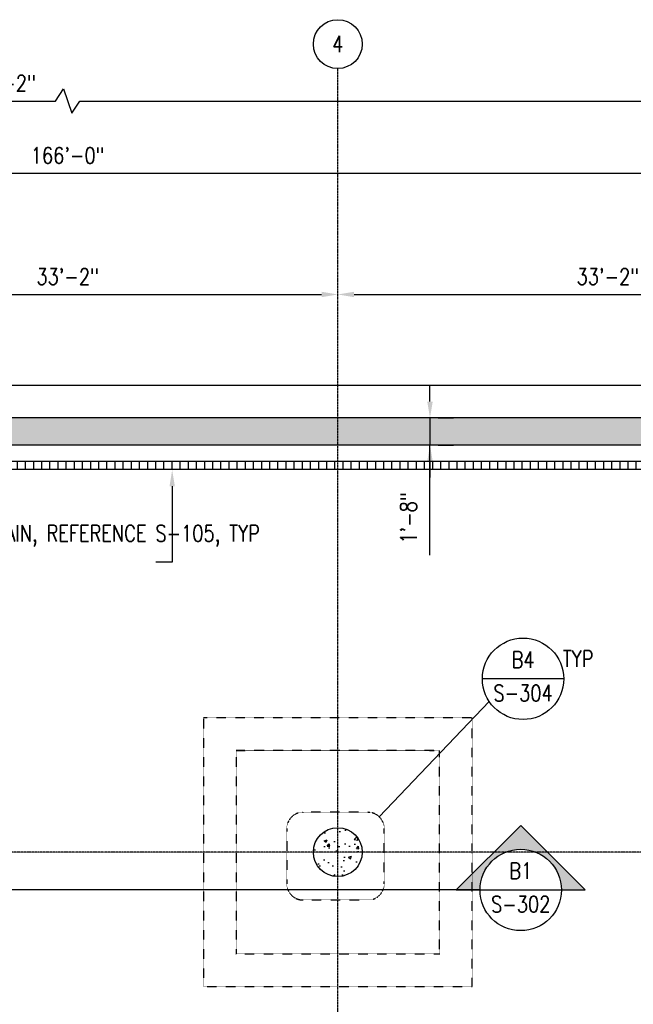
# Model space of a CAD drawing. Header units: inches. Extents: x -300 to 19841, y 463 to 1807.
# Tile 68 of 71: x 1166 to 1618, y 1081 to 1807. Entities that reach past the tile are written whole.
import ezdxf
from ezdxf import colors
from ezdxf.entities.mleader import LeaderData, LeaderLine
from ezdxf.enums import TextEntityAlignment as Align
from ezdxf.math import Vec2, Vec3

# ---------------------------------------------------------------- set-up
doc = ezdxf.new("R2010")
doc.units = ezdxf.units.IN
doc.header["$MEASUREMENT"] = 0
doc.linetypes.add('CENTER2', pattern=[1.125, 0.75, -0.125, 0.125, -0.125])
doc.linetypes.add('Dash', pattern=[0.25, 0.125, -0.125])
for name, color, linetype in [('A-FLOR', 173, 'Continuous'), ('A-FLOR-HDLN', 3, 'Dash'), ('A-WALL', 4, 'Continuous'), ('A-WALL-PATT', 8, 'Continuous'), ('G-ANNO-REFR', 2, 'Continuous'), ('S-ANNO-DIMS', 1, 'Continuous'), ('S-ANNO-NOTE', 2, 'Continuous'), ('S-ANNO-SYMB', 2, 'Continuous'), ('S-ANNO-TEXT', 2, 'Continuous'), ('S-COLS', 53, 'Continuous'), ('S-GRID', 1, 'CENTER2'), ('S-GRID-IDEN', 1, 'Continuous')]:
    doc.layers.add(name, color=color, linetype=linetype)
doc.styles.add('AEC_COMN_TITLE', font='romans.shx', dxfattribs={"width": 0.8, "height": 0.1875})
doc.styles.add('Annotative', font='romans.shx', dxfattribs={"width": 0.8, "height": 0.125})
doc.styles.add('Arial', font='romans.shx', dxfattribs={"width": 0.8})
doc.styles.add('ROMANS', font='romans.shx', dxfattribs={"width": 0.8})
doc.dimstyles.new('Annotative', dxfattribs={"dimscale": 0, "dimtxt": 0.125, "dimasz": 0.125, "dimexe": 0.18, "dimexo": 0.0625, "dimgap": 0.09, "dimtad": 1, "dimdec": 3, "dimzin": 3, "dimdsep": 46, "dimlunit": 4, "dimtxsty": 'Annotative', "dimcen": 0.09, "dimclrt": 2, "dimazin": 2, "dimtfac": 1, "dimtdec": 3, "dimtmove": 1, "dimatfit": 3, "dimfxl": 1, "dimtfill": 1, "dimfrac": 2, "dimtolj": 1, "dimtzin": 0, "dimarcsym": 0})
pattern_1 = [(90, (0, 0), (-6, 4e-16), [])]

# ---------------------------------------------------------------- blocks, each defined once
blk = doc.blocks.new('Grid - Circle 3_8_-570341-00_SP_Foundation Plan-TO FDN_DOC')
at = {"layer": 'S-GRID-IDEN'}
blk.add_circle((0, 0), 0.1875, dxfattribs=at)
blk = doc.blocks.new('*D9')
at = {"layer": 'Defpoints', "color": 0, "transparency": 16777216}
for p in [(1400.08, 1604.2), (1002.08, 1513.21), (1400.08, 1513.21)]:
    blk.add_point(p, dxfattribs=at)
at = {"layer": 'S-ANNO-DIMS', "color": 0, "lineweight": -2, "transparency": 16777216}
blk.add_line((1014.08, 1604.2), (1388.08, 1604.2), dxfattribs=at)
at = {"layer": 'S-ANNO-DIMS', "color": 0, "transparency": 16777216}
for points in [[(1014.08, 1606.2), (1014.08, 1602.2), (1002.08, 1604.2)], [(1388.08, 1606.2), (1388.08, 1602.2), (1400.08, 1604.2)]]:
    blk.add_solid(points, dxfattribs=at)
at = {"layer": 'S-ANNO-DIMS', "color": 2, "lineweight": -3, "transparency": 16777216, "insert": (1201.08, 1617.35), "char_height": 12, "width": 60.1647, "attachment_point": 5, "style": 'Annotative', "bg_fill": 3, "box_fill_scale": 1.25, "bg_fill_color": 256, "bg_fill_true_color": 13158600, "bg_fill_transparency": 0}
blk.add_mtext('\\A1;33\'-2"', dxfattribs=at)
blk = doc.blocks.new('*D8')
at = {"layer": 'Defpoints', "color": 0, "transparency": 16777216}
for p in [(1798.08, 1604.2), (1400.08, 1513.21), (1798.08, 1513.21)]:
    blk.add_point(p, dxfattribs=at)
at = {"layer": 'S-ANNO-DIMS', "color": 0, "lineweight": -2, "transparency": 16777216}
blk.add_line((1412.08, 1604.2), (1786.08, 1604.2), dxfattribs=at)
at = {"layer": 'S-ANNO-DIMS', "color": 0, "transparency": 16777216}
for points in [[(1412.08, 1606.2), (1412.08, 1602.2), (1400.08, 1604.2)], [(1786.08, 1606.2), (1786.08, 1602.2), (1798.08, 1604.2)]]:
    blk.add_solid(points, dxfattribs=at)
at = {"layer": 'S-ANNO-DIMS', "color": 2, "lineweight": -3, "transparency": 16777216, "insert": (1599.08, 1617.35), "char_height": 12, "width": 60.1647, "attachment_point": 5, "style": 'Annotative', "bg_fill": 3, "box_fill_scale": 1.25, "bg_fill_color": 256, "bg_fill_true_color": 13158600, "bg_fill_transparency": 0}
blk.add_mtext('\\A1;33\'-2"', dxfattribs=at)
blk = doc.blocks.new('*D6')
at = {"layer": 'Defpoints', "color": 0, "transparency": 16777216}
for p in [(2197.08, 1693.48), (205.05, 1537.21), (2197.08, 1537.21)]:
    blk.add_point(p, dxfattribs=at)
at = {"layer": 'S-ANNO-DIMS', "color": 0, "lineweight": -2, "transparency": 16777216}
for p, q in [((205.05, 1543.21), (205.05, 1710.76)), ((2197.08, 1543.21), (2197.08, 1710.76)), ((217.05, 1693.48), (2185.08, 1693.48))]:
    blk.add_line(p, q, dxfattribs=at)
at = {"layer": 'S-ANNO-DIMS', "color": 0, "transparency": 16777216}
for points in [[(217.05, 1695.48), (217.05, 1691.48), (205.05, 1693.48)], [(2185.08, 1695.48), (2185.08, 1691.48), (2197.08, 1693.48)]]:
    blk.add_solid(points, dxfattribs=at)
at = {"layer": 'S-ANNO-DIMS', "color": 2, "lineweight": -3, "transparency": 16777216, "insert": (1201.06, 1706.63), "char_height": 12, "width": 71.0179, "attachment_point": 5, "style": 'Annotative', "bg_fill": 3, "box_fill_scale": 1.25, "bg_fill_color": 256, "bg_fill_true_color": 13158600, "bg_fill_transparency": 0}
blk.add_mtext('\\A1;166\'-0"', dxfattribs=at)
blk = doc.blocks.new('A$C53388742')
at = {"layer": 'A-WALL-PATT', "lineweight": -3}
h = blk.add_hatch(dxfattribs=at)
h.set_pattern_fill('FP_1', color=256, style=0, pattern_type=2)
h.set_pattern_definition(pattern_1)
h.paths.add_polyline_path([(261.08, 1475.16), (1201.08, 1475.16), (1201.08, 1481.16), (261.08, 1481.16)])
h = blk.add_hatch(dxfattribs=at)
h.set_pattern_fill('FP_1', color=256, style=0, pattern_type=2)
h.set_pattern_definition(pattern_1)
h.paths.add_polyline_path([(2141.08, 1475.16), (2141.08, 1481.16), (1201.08, 1481.16), (1201.08, 1475.16), (1223.59, 1475.16)])
for p, q in [((2141.08, 1481.16), (261.08, 1481.16)), ((2141.08, 1475.16), (261.08, 1475.16))]:
    blk.add_line(p, q, dxfattribs=at)
blk = doc.blocks.new('*D28')
at = {"layer": 'Defpoints', "color": 0, "transparency": 16777216}
for p in [(2499.94, 1746.76), (-299.92, 838.21), (2499.94, 838.21)]:
    blk.add_point(p, dxfattribs=at)
at = {"layer": 'S-ANNO-DIMS', "color": 0, "lineweight": -2, "transparency": 16777216}
for p, q in [((-299.92, 844.21), (-299.92, 1764.04)), ((2499.94, 844.21), (2499.94, 1764.04)), ((1192.08, 1746.76), (1198.08, 1755.76)), ((1198.08, 1755.76), (1204.08, 1737.76)), ((-287.92, 1746.76), (1192.08, 1746.76)), ((1204.08, 1737.76), (1210.08, 1746.76)), ((1210.08, 1746.76), (2487.94, 1746.76))]:
    blk.add_line(p, q, dxfattribs=at)
at = {"layer": 'S-ANNO-DIMS', "color": 0, "transparency": 16777216}
for points in [[(-287.92, 1748.76), (-287.92, 1744.76), (-299.92, 1746.76)], [(2487.94, 1748.76), (2487.94, 1744.76), (2499.94, 1746.76)]]:
    blk.add_solid(points, dxfattribs=at)
at = {"layer": 'S-ANNO-DIMS', "color": 2, "lineweight": -3, "transparency": 16777216, "insert": (1150.5, 1759.91), "char_height": 12, "width": 71.0179, "attachment_point": 5, "style": 'Annotative', "bg_fill": 3, "box_fill_scale": 1.25, "bg_fill_color": 256, "bg_fill_true_color": 13158600, "bg_fill_transparency": 0}
blk.add_mtext('\\A1;250\'-2"', dxfattribs=at)
blk = doc.blocks.new('*D37')
at = {"layer": 'Defpoints', "color": 0, "transparency": 16777216}
for p in [(1468, 1513.21), (1468, 1493.21), (1468, 1493.21)]:
    blk.add_point(p, dxfattribs=at)
at = {"layer": 'S-ANNO-DIMS', "color": 0, "lineweight": -2, "transparency": 16777216}
for p, q in [((1468, 1525.21), (1468, 1537.21)), ((1468, 1513.21), (1468, 1493.21)), ((1468, 1513.21), (1468, 1493.21)), ((1474, 1513.21), (1485.28, 1513.21)), ((1468, 1412.12), (1468, 1493.21)), ((1474, 1493.21), (1485.28, 1493.21)), ((1468, 1481.21), (1468, 1469.21))]:
    blk.add_line(p, q, dxfattribs=at)
at = {"layer": 'S-ANNO-DIMS', "color": 0, "transparency": 16777216}
for points in [[(1466, 1525.21), (1470, 1525.21), (1468, 1513.21)], [(1466, 1481.21), (1470, 1481.21), (1468, 1493.21)]]:
    blk.add_solid(points, dxfattribs=at)
at = {"layer": 'S-ANNO-DIMS', "color": 2, "transparency": 16777216, "insert": (1452.22, 1439.5), "char_height": 12, "attachment_point": 5, "rotation": 90, "style": 'Annotative', "bg_fill": 3, "box_fill_scale": 1.25, "bg_fill_color": 256, "bg_fill_true_color": 13158600, "bg_fill_transparency": 0}
blk.add_mtext('\\A1;1\'-8"', dxfattribs=at)
blk = doc.blocks.new('*U43')
at = {"lineweight": -3}
h = blk.add_hatch(color=256, dxfattribs=at)
edge = h.paths.add_edge_path()
edge.add_line((0.3125, 0), (0.4947, 0))
edge.add_line((0.4947, 0), (0, 0.4947))
edge.add_line((0, 0.4947), (-0.4947, 0))
edge.add_line((-0.4947, 0), (-0.3125, 0))
edge.add_arc((0, 0), 0.3125, 0, 180, ccw=False)
for p, q in [((-0.4947, 0), (0, 0.4947)), ((0, 0.4947), (0.4947, 0)), ((-0.3125, 0), (0.3125, 0))]:
    blk.add_line(p, q, dxfattribs=at)
at = {"linetype": 'Continuous', "lineweight": -3}
blk.add_line((-0.3125, 0), (-14.3091, 0), dxfattribs=at)
at = {"lineweight": -3, "flags": 128}
blk.add_lwpolyline([(0.3125, 0), (0.4947, 0), (0, 0.4947), (-0.4947, 0), (-0.3125, 0, -1), (0.3125, 0)], format="xyb", close=True, dxfattribs=at)
blk.add_lwpolyline([(0.3125, 0.0156), (0.3125, 0.0156)], dxfattribs=at)
blk.add_lwpolyline([(0.3125, 0.0156), (0.3125, 0.0156)], dxfattribs=at)
at = {"lineweight": -3}
blk.add_circle((0, 0), 0.3125, dxfattribs=at)
at = {"linetype": 'Continuous', "lineweight": -3, "style": 'Arial'}
blk.add_attdef('X#', text='', height=0.0938, dxfattribs=at).set_placement((0, 0.0469), align=Align.BOTTOM_CENTER)
blk.add_attdef('X-###', text='', height=0.0938, dxfattribs=at).set_placement((0, -0.0469), align=Align.TOP_CENTER)
blk = doc.blocks.new('Detail Callout AEC')
at = {"color": 0, "linetype": 'ByBlock', "lineweight": -3, "transparency": 16777216}
blk.add_line((0.25, 0), (-0.25, 0), dxfattribs=at)
blk.add_line((0.25, 0), (-0.25, 0), dxfattribs=at)
blk.add_circle((0, 0), 0.25, dxfattribs=at)
blk.add_circle((0, 0), 0.25, dxfattribs=at)
at = {"color": 0, "linetype": 'ByBlock', "lineweight": -3, "transparency": 16777216, "style": 'AEC_COMN_TITLE'}
for tag, p in [('VIEWNUMBER', (0, 0.0508)), ('VIEWNUMBER', (0, 0.0508)), ('SHEETNUMBER', (0, -0.1263)), ('SHEETNUMBER', (0, -0.1263))]:
    blk.add_attdef(tag, text='', height=0.0938, dxfattribs=at).set_placement(p, align=Align.CENTER)

msp = doc.modelspace()

# ---------------------------------------------------------------- hatches: boundary and pattern name
at = {"layer": 'A-WALL-PATT', "lineweight": -3}
h = msp.add_hatch(dxfattribs=at)
h.set_pattern_fill('AR-CONC', color=8, scale=4, style=0)
h.set_pattern_definition([(50, (0, 0), (28.6904, -2.51009), [3, -33]), (355, (0, 0), (-5.55005, 30.0877), [2.4, -26.4]), (100.4514, (2.39, -0.21), (23.14035, 27.5776), [2.5496, -28.0457]), (46.1842, (0, 8), (42.68965, -6.62077), [4.5, -49.5]), (96.6356, (3.557, 7.45), (37.3865, 38.96474), [3.8244, -42.06855]), (351.1842, (0, 8), (37.3865, 38.96474), [3.6, -39.6]), (21, (4, 6), (23.87628, -16.10476), [3, -33]), (326, (4, 6), (9.7326, 29.006), [2.4, -26.4]), (71.4514, (5.99, 4.658), (33.6089, 12.90125), [2.5496, -28.0457]), (37.5, (0, 0), (0.486394, 13.315754), [0, -26.08, 0, -26.8, 0, -26.5]), (7.5, (0, 0), (10.52278, 15.77647), [0, -15.28, 0, -25.48, 0, -10.1]), (327.5, (-8.92, 0), (21.352897, -0.902195), [0, -10, 0, -31.2, 0, -41.4]), (317.5, (-12.92, 0), (23.32745, 4.0042), [0, -13, 0, -20.72, 0, -29.4])])
h.paths.add_polyline_path([(2173.0774, 1513.2059), (229.0461, 1513.2059), (229.0461, 893.2059), (249.0774, 893.2059), (249.0774, 923.2059), (249.0774, 1493.2059), (2153.0774, 1493.2059), (2153.0774, 893.2059), (2173.0774, 893.2059)])
at = {"layer": 'A-WALL-PATT'}
h = msp.add_hatch(dxfattribs=at)
h.set_pattern_fill('AR-CONC', color=8, scale=3)
h.set_pattern_definition([(50, (-398, 7e-13), (21.5178, -1.88256), [2.25, -24.75]), (355, (-398, 7e-13), (-4.16254, 22.56576), [1.8, -19.8]), (100.4514, (-396.207, -0.157), (17.35527, 20.6832), [1.9122, -21.03426]), (46.1842, (-398, 6), (32.01724, -4.96558), [3.375, -37.125]), (96.6356, (-395.332, 5.586), (28.03986, 29.22356), [2.8683, -31.5514]), (351.1842, (-398, 6), (28.03986, 29.22356), [2.7, -29.7]), (21, (-395, 4.5), (17.90721, -12.07857), [2.25, -24.75]), (326, (-395, 4.5), (7.29946, 21.7545), [1.8, -19.8]), (71.4514, (-393.508, 3.493), (25.20667, 9.67593), [1.9122, -21.03426]), (37.5, (-398, 7e-13), (0.364796, 9.986816), [0, -19.56, 0, -20.1, 0, -19.875]), (7.5, (-398, 7e-13), (7.892086, 11.83235), [0, -11.46, 0, -19.11, 0, -7.575]), (327.5, (-404.69, 7e-13), (16.014673, -0.676646), [0, -7.5, 0, -23.4, 0, -31.05]), (317.5, (-407.69, 7e-13), (17.495585, 3.00315), [0, -9.75, 0, -15.54, 0, -22.05])])
edge = h.paths.add_edge_path()
edge.add_arc((1400.0774, 1193.2059), 18, 0, 360)

# ---------------------------------------------------------------- linework, layer by layer
at = {"layer": 'A-FLOR', "lineweight": -3}
msp.add_line((2197.0774, 1537.2059), (205.0461, 1537.2059), dxfattribs=at)
at = {"layer": 'A-FLOR-HDLN', "lineweight": -3}
for p, q in [((1324.9574, 1118.2059), (1325.0774, 1118.2059)), ((1475.0774, 1118.2059), (1475.1974, 1118.2059))]:
    msp.add_line(p, q, dxfattribs=at)
msp.add_open_spline([(1325.1974, 1268.2059), (1327.9706, 1268.2209), (1333.517, 1268.2456), (1344.6101, 1268.2779), (1355.7037, 1268.264), (1366.7971, 1268.2663), (1377.8905, 1268.2657), (1391.7573, 1268.266), (1408.3974, 1268.266), (1422.2642, 1268.2657), (1433.3576, 1268.2663), (1444.451, 1268.264), (1455.5446, 1268.2779), (1466.6377, 1268.2456), (1472.1842, 1268.2209), (1474.9574, 1268.2059)], degree=3, knots=[0, 0, 0, 0, 0.05555556, 0.11111111, 0.22222222, 0.27777778, 0.33333333, 0.44444444, 0.55555556, 0.66666667, 0.72222222, 0.77777778, 0.88888889, 0.94444444, 1, 1, 1, 1], dxfattribs=at)
at = {"layer": 'A-WALL', "lineweight": -3}
msp.add_line((2173.0774, 1513.2059), (229.0461, 1513.2059), dxfattribs=at)
at = {"layer": 'S-ANNO-SYMB', "lineweight": -3}
msp.add_line((1430.6013, 1219.2378), (1511.6153, 1304.2996), dxfattribs=at)
at = {"layer": 'S-ANNO-SYMB', "linetype": 'Dash', "lineweight": -3}
msp.add_lwpolyline([(1374.4412, 1157.9505), (1422.3253, 1157.9505, 0.41421356), (1434.3253, 1169.9505), (1434.3253, 1210.5483, 0.41421356), (1422.3253, 1222.5483), (1374.4412, 1222.5483, 0.41421356), (1362.4412, 1210.5483), (1362.4412, 1169.9505, 0.41421356)], format="xyb", close=True, dxfattribs=at)
at = {"layer": 'S-GRID', "lineweight": -3}
for p, q in [((1400.0774, 820.1184), (1400.0774, 1770.7036)), ((2229.5745, 1493.2059), (-261.1174, 1493.2059)), ((2251.9403, 1193.2059), (-261.1174, 1193.2059))]:
    msp.add_line(p, q, dxfattribs=at)

# ---------------------------------------------------------------- block references
at = {"lineweight": -3}
msp.add_blockref('A$C53388742', (0, 0), dxfattribs=at)
at = {"layer": 'S-GRID-IDEN', "lineweight": -3, "xscale": 95.99999999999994, "yscale": 95.99999999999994, "zscale": 95.99999999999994}
msp.add_blockref('Grid - Circle 3_8_-570341-00_SP_Foundation Plan-TO FDN_DOC', (1400.0774, 1788.7036), dxfattribs=at)

# ---------------------------------------------------------------- texts
at = {"layer": 'S-GRID-IDEN', "lineweight": -3, "insert": (1400.0774, 1788.7036), "char_height": 12, "width": 12.319746, "attachment_point": 5, "style": 'Annotative'}
msp.add_mtext('4', dxfattribs=at)

# ---------------------------------------------------------------- leaders
at = {"layer": 'S-ANNO-NOTE', "lineweight": -3}
ml = msp.add_multileader_mtext('Standard', dxfattribs=at)
ml.set_content('TRENCH DRAIN, REFERENCE S-105, TYP', color=256, style='Annotative')
ml.set_leader_properties(color=1)
ml.build(insert=Vec2(0, 0))
ml.multileader.update_dxf_attribs({"text_right_attachment_type": 3, "dogleg_length": 0.125, "arrow_head_size": 12, "scale": 96})
ctx = ml.context
ctx.base_point, ctx.scale, ctx.char_height, ctx.arrow_head_size, ctx.landing_gap_size, ctx.plane_origin = Vec3(1072.7714, 1427), 96, 12, 12, 8.64, Vec3(1364.0645, 1428.5077)
ctx.right_attachment = 3
notes = []
notes.append((ctx, [(0, (1, 1, 0), (1278.0514, 1407), (-1, 0), 12, [(0, [(1278.0514, 1474.85)], 0, [])])]))
ctx.mtext.insert, ctx.mtext.width, ctx.mtext.flow_direction = Vec3(1081.4114, 1434.1429), 195.412893, 5
for ctx, leaders in notes:
    for number, flags, end, landing, length, lines in leaders:
        leader = LeaderData()
        leader.index, (leader.has_last_leader_line, leader.has_dogleg_vector, leader.attachment_direction) = number, flags
        leader.last_leader_point, leader.dogleg_vector, leader.dogleg_length = Vec3(end), Vec3(landing), length
        for number, points, colour, breaks in lines:
            line = LeaderLine()
            line.index, line.vertices, line.color, line.breaks = number, Vec3.list(points), colors.encode_raw_color(colour), breaks
            leader.lines.append(line)
        ctx.leaders.append(leader)

# ---------------------------------------------------------------- next in the draw order: dimensions: what is measured, and where the dimension line sits
at = {"layer": 'S-ANNO-DIMS', "lineweight": -3}
dim = msp.add_linear_dim(base=(1400.0774, 1604.2036), p1=(1002.0774, 1513.2059), p2=(1400.0774, 1513.2059), dimstyle='Annotative', override={"dimgap": 0.0625, "dimpost": '\\X', "dimse1": 1, "dimse2": 1}, dxfattribs=at)
dim.commit()
dim.dimension.update_dxf_attribs({"geometry": '*D9', "text_midpoint": (1201.0774, 1617.3464)})

# ---------------------------------------------------------------- next in the draw order: dimensions: what is measured, and where the dimension line sits
dim = msp.add_linear_dim(base=(1798.0774, 1604.2036), p1=(1400.0774, 1513.2059), p2=(1798.0774, 1513.2059), dimstyle='Annotative', override={"dimgap": 0.0625, "dimpost": '\\X', "dimse1": 1, "dimse2": 1}, dxfattribs=at)
dim.commit()
dim.dimension.update_dxf_attribs({"geometry": '*D8', "text_midpoint": (1599.0774, 1617.3464)})

# ---------------------------------------------------------------- next in the draw order: dimensions: what is measured, and where the dimension line sits
dim = msp.add_linear_dim(base=(2197.0774, 1693.4836), p1=(205.0461, 1537.2059), p2=(2197.0774, 1537.2059), dimstyle='Annotative', override={"dimgap": 0.0625, "dimpost": '\\X'}, dxfattribs=at)
dim.commit()
dim.dimension.update_dxf_attribs({"geometry": '*D6', "text_midpoint": (1201.0617, 1706.6264)})

# ---------------------------------------------------------------- next in the draw order: dimensions: what is measured, and where the dimension line sits
dim = msp.add_linear_dim(base=(2499.9361, 1746.7636), p1=(-299.9226, 838.2059), p2=(2499.9361, 838.2059), text='250\'-2"', dimstyle='Annotative', override={"dimgap": 0.0625, "dimpost": '\\X'}, dxfattribs=at)
dim.commit()
dim.dimension.update_dxf_attribs({"geometry": '*D28', "text_midpoint": (1150.5, 1746.7636), "dimtype": 160})

# ---------------------------------------------------------------- next in the draw order: linework, layer by layer
at = {"layer": 'A-FLOR-HDLN', "lineweight": -3}
for points in [[(1499.0774, 1292.2059), (1301.0774, 1292.2059), (1301.0774, 1094.2059), (1499.0774, 1094.2059)], [(1475.0774, 1268.2059), (1325.0774, 1268.2059), (1325.0774, 1118.2059), (1475.0774, 1118.2059)]]:
    msp.add_lwpolyline(points, close=True, dxfattribs=at)
at = {"layer": 'S-COLS'}
msp.add_circle((1400.0774, 1193.2059), 18, dxfattribs=at)

# ---------------------------------------------------------------- next in the draw order: block references
at = {"layer": 'G-ANNO-REFR', "lineweight": -3}
ref = msp.add_blockref('Detail Callout AEC', (1536.5794, 1320.9365), dxfattribs=dict(at, xscale=119.9997600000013, yscale=119.9997600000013, zscale=119.9997600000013))
ref.add_attrib('VIEWNUMBER', 'B4', dxfattribs={"layer": 'S-ANNO-TEXT', "color": 1, "transparency": 16777216, "height": 12, "style": 'ROMANS', "width": 0.8}).set_placement((1536.5794, 1325.4365), align=Align.BOTTOM_CENTER)
ref.add_attrib('SHEETNUMBER', 'S-304', dxfattribs={"layer": 'S-ANNO-TEXT', "color": 1, "transparency": 16777216, "height": 12, "style": 'ROMANS', "width": 0.8}).set_placement((1536.5794, 1304.4265), align=Align.CENTER)
at = {"layer": 'S-ANNO-SYMB', "lineweight": -3}
ref = msp.add_blockref('*U43', (1534.8699, 1165.351), dxfattribs=dict(at, xscale=96, yscale=96, zscale=96))
ref.add_attrib('X-###', 'S-302', dxfattribs={"color": 1, "linetype": 'Continuous', "lineweight": -2, "height": 12, "style": 'ROMANS', "width": 0.8}).set_placement((1534.8699, 1160.851), align=Align.TOP_CENTER)
ref.add_attrib('X#', 'B1', dxfattribs={"layer": 'S-ANNO-TEXT', "color": 1, "linetype": 'Continuous', "lineweight": -2, "height": 12, "style": 'ROMANS', "width": 0.8}).set_placement((1534.8699, 1169.851), align=Align.BOTTOM_CENTER)

# ---------------------------------------------------------------- next in the draw order: texts
at = {"layer": 'S-ANNO-SYMB', "lineweight": -3, "insert": (1565.8721, 1335.7567), "char_height": 12, "width": 27.99874, "attachment_point": 4, "line_spacing_factor": 0.981704, "style": 'Annotative'}
msp.add_mtext('\\pxt3.2,6.4,9.6,12.8,16,19.2,22.4,25.6,28.8,32,35.2,38.4,41.6,44.8,48,51.2,54.4,57.6,60.8,64,67.2,70.4,73.6,76.8,80,83.2,86.4,89.6,92.8,96,99.2,102.4;TYP', dxfattribs=at)

# ---------------------------------------------------------------- next in the draw order: dimensions: what is measured, and where the dimension line sits
at = {"layer": 'S-ANNO-DIMS'}
dim = msp.add_linear_dim(base=(1468, 1493.2059), p1=(1468, 1513.2059), p2=(1468, 1493.2059), angle=90, dimstyle='Annotative', override={"dimpost": '\\X'}, dxfattribs=at)
dim.commit()
dim.dimension.update_dxf_attribs({"geometry": '*D37', "text_midpoint": (1500.4226, 1439.5), "dimtype": 160})

# ---------------------------------------------------------------- next in the draw order: leaders
at = {"layer": 'S-ANNO-NOTE'}
ml = msp.add_multileader_mtext('Standard', dxfattribs=at)
ml.set_content('INSIDE FACE OF WALL', color=256, style='Annotative')
ml.set_leader_properties(color=1, linetype='ByLayer', lineweight=-1)
ml.build(insert=Vec2(0, 0))
ml.multileader.update_dxf_attribs({"text_right_attachment_type": 3, "dogleg_length": 0.125, "arrow_head_size": 12, "scale": 96})
ctx = ml.context
ctx.base_point, ctx.scale, ctx.char_height, ctx.arrow_head_size, ctx.landing_gap_size, ctx.plane_origin = Vec3(286.7192, 1568.8411), 96, 12, 12, 8.64, Vec3(241.9767, 1547.019)
ctx.right_attachment = 3
notes = []
notes.append((ctx, [(1, (1, 1, 0), (274.7192, 1568.8411), (1, 0), 12, [(0, [(249.0774, 1547.019)], 0, [])])]))
ctx.mtext.insert, ctx.mtext.width, ctx.mtext.flow_direction = Vec3(295.3592, 1574.8411), 95.902272, 5
for ctx, leaders in notes:
    for number, flags, end, landing, length, lines in leaders:
        leader = LeaderData()
        leader.index, (leader.has_last_leader_line, leader.has_dogleg_vector, leader.attachment_direction) = number, flags
        leader.last_leader_point, leader.dogleg_vector, leader.dogleg_length = Vec3(end), Vec3(landing), length
        for number, points, colour, breaks in lines:
            line = LeaderLine()
            line.index, line.vertices, line.color, line.breaks = number, Vec3.list(points), colors.encode_raw_color(colour), breaks
            leader.lines.append(line)
        ctx.leaders.append(leader)

# ---------------------------------------------------------------- next in the draw order: linework, layer by layer
at = {"layer": 'A-WALL', "lineweight": -3}
msp.add_lwpolyline([(2153.0774, 893.2059), (2153.0774, 1493.2059), (249.0461, 1493.2059), (249.0461, 893.2059)], dxfattribs=at)

# ---------------------------------------------------------------- next in the draw order: leaders
at = {"layer": 'S-ANNO-NOTE'}
ml = msp.add_multileader_mtext('Standard', dxfattribs=at)
ml.set_content('INSIDE FACE OF WALL', color=256, style='Annotative')
ml.set_leader_properties(color=1, linetype='ByLayer', lineweight=-1)
ml.build(insert=Vec2(0, 0))
ml.multileader.update_dxf_attribs({"text_right_attachment_type": 3, "dogleg_length": 0.125, "arrow_head_size": 12, "scale": 96})
ctx = ml.context
ctx.base_point, ctx.scale, ctx.char_height, ctx.arrow_head_size, ctx.landing_gap_size, ctx.plane_origin = Vec3(81.6087, 1451.2918), 96, 12, 12, 8.64, Vec3(9.3861, 1593.1438)
ctx.right_attachment = 3
notes = []
notes.append((ctx, [(1, (1, 1, 0), (69.6087, 1451.2918), (1, 0), 12, [(0, [(69.6087, 1493.2059)], 0, [])])]))
ctx.mtext.insert, ctx.mtext.width, ctx.mtext.flow_direction = Vec3(90.2487, 1457.2918), 91.337374, 5
for ctx, leaders in notes:
    for number, flags, end, landing, length, lines in leaders:
        leader = LeaderData()
        leader.index, (leader.has_last_leader_line, leader.has_dogleg_vector, leader.attachment_direction) = number, flags
        leader.last_leader_point, leader.dogleg_vector, leader.dogleg_length = Vec3(end), Vec3(landing), length
        for number, points, colour, breaks in lines:
            line = LeaderLine()
            line.index, line.vertices, line.color, line.breaks = number, Vec3.list(points), colors.encode_raw_color(colour), breaks
            leader.lines.append(line)
        ctx.leaders.append(leader)

doc.saveas('drawing.dxf')
